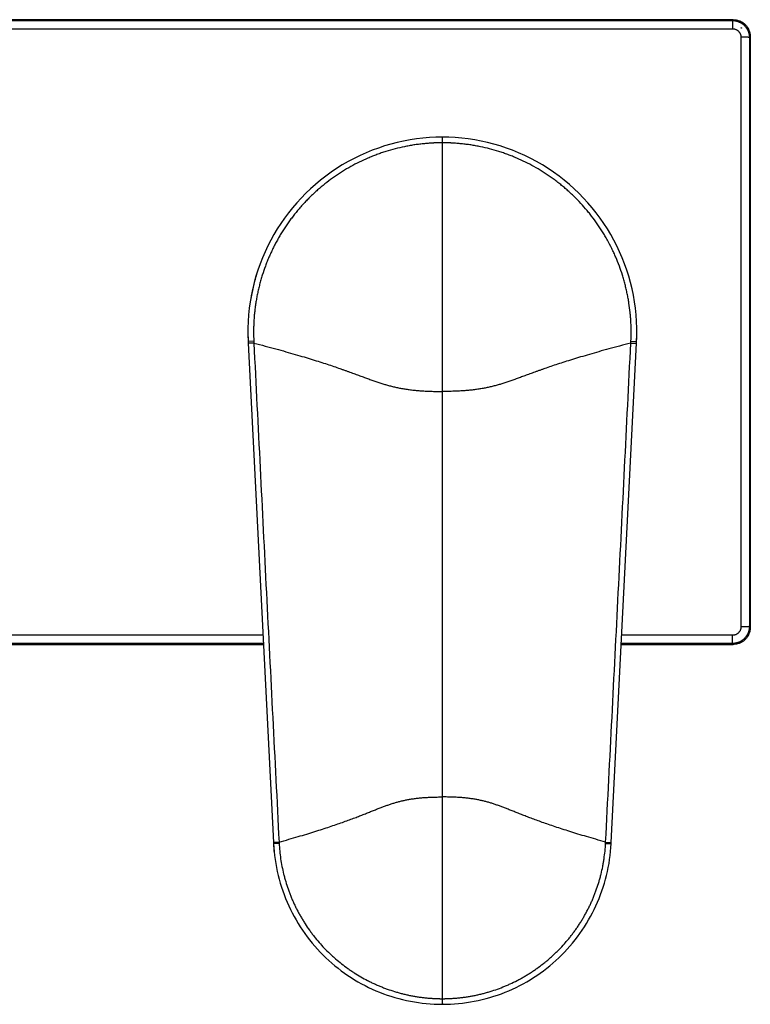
# Model space of a CAD drawing. Header units: millimetres. Extents: x 123 to 341, y 125 to 312.
# Tile 8 of 13: x 167 to 210, y 254 to 312. Entities that reach past the tile are written whole.
import ezdxf

# ---------------------------------------------------------------- set-up
doc = ezdxf.new("R2010")
doc.units = ezdxf.units.MM
doc.header["$LTSCALE"] = 30.734
doc.layers.get('0').update_dxf_attribs({"linetype": 'CONTINUOUS'})

msp = doc.modelspace()

# ---------------------------------------------------------------- linework, layer by layer
at = {"color": 7, "linetype": 'CONTINUOUS'}
for p, q in [((208.773, 311.873), (124.353, 311.873)), ((209.218, 311.396), (209.248, 311.396)), ((209.248, 311.396), (209.248, 311.369)), ((180.406, 296.215), (180.395, 296.173)), ((180.416, 296.257), (180.406, 296.215)), ((180.427, 296.298), (180.416, 296.257)), ((180.438, 296.34), (180.427, 296.298)), ((180.449, 296.381), (180.438, 296.34)), ((180.46, 296.423), (180.449, 296.381)), ((180.471, 296.464), (180.46, 296.423)), ((180.482, 296.506), (180.471, 296.464)), ((180.494, 296.547), (180.482, 296.506)), ((180.506, 296.589), (180.494, 296.547)), ((180.518, 296.63), (180.506, 296.589)), ((180.53, 296.671), (180.518, 296.63)), ((180.542, 296.712), (180.53, 296.671)), ((180.554, 296.753), (180.542, 296.712)), ((180.279, 295.649), (180.271, 295.607)), ((180.301, 295.754), (180.292, 295.712)), ((180.309, 295.796), (180.301, 295.754)), ((180.318, 295.838), (180.309, 295.796)), ((180.327, 295.88), (180.318, 295.838)), ((180.337, 295.922), (180.327, 295.88)), ((180.346, 295.964), (180.337, 295.922)), ((180.356, 296.006), (180.346, 295.964)), ((180.365, 296.048), (180.356, 296.006)), ((180.375, 296.09), (180.365, 296.048)), ((180.385, 296.131), (180.375, 296.09)), ((180.395, 296.173), (180.385, 296.131)), ((180.233, 295.395), (180.226, 295.355)), ((180.24, 295.438), (180.233, 295.395)), ((180.248, 295.48), (180.24, 295.438)), ((180.255, 295.522), (180.248, 295.48)), ((180.263, 295.564), (180.255, 295.522)), ((180.271, 295.607), (180.263, 295.564)), ((180.078, 292.849), (180.083, 292.745)), ((180.083, 292.745), (181.572, 263.25)), ((201.554, 263.25), (203.043, 292.745)), ((203.043, 292.745), (203.049, 292.849)), ((124.353, 274.954), (180.981, 274.954)), ((202.145, 274.954), (208.773, 274.954)), ((181.572, 263.25), (181.576, 263.175)), ((201.55, 263.175), (201.554, 263.25))]:
    msp.add_line(p, q, dxfattribs=at)
at = {"color": 9, "linetype": 'CONTINUOUS'}
for p, q in [((124.404, 311.821), (208.722, 311.821)), ((124.404, 311.339), (208.722, 311.339)), ((208.773, 311.873), (208.722, 311.821)), ((208.722, 311.821), (208.722, 311.339)), ((209.222, 310.839), (209.222, 275.987)), ((209.773, 310.873), (209.722, 310.822)), ((209.722, 310.822), (209.722, 276.004)), ((191.563, 253.679), (191.563, 304.929)), ((180.411, 292.866), (180.078, 292.849)), ((180.416, 292.762), (180.083, 292.745)), ((180.411, 292.866), (180.416, 292.762)), ((202.711, 292.762), (202.716, 292.866)), ((202.711, 292.762), (203.043, 292.745)), ((202.716, 292.866), (203.049, 292.849)), ((209.722, 276.004), (209.773, 275.953)), ((180.954, 275.487), (124.404, 275.487)), ((208.722, 275.487), (202.172, 275.487)), ((208.722, 275.005), (208.722, 275.487)), ((180.979, 275.005), (124.404, 275.005)), ((208.722, 275.005), (202.148, 275.005)), ((208.722, 275.005), (208.773, 274.954)), ((181.905, 263.266), (181.572, 263.25)), ((181.909, 263.191), (181.576, 263.175)), ((181.905, 263.266), (181.909, 263.191)), ((201.217, 263.191), (201.221, 263.266)), ((201.217, 263.191), (201.55, 263.175)), ((201.221, 263.266), (201.554, 263.25)), ((191.563, 253.734), (191.563, 253.679))]:
    msp.add_line(p, q, dxfattribs=at)
for points in [[(191.563, 304.597), (191.563, 304.874), (191.563, 304.929)], [(181.909, 263.191), (181.631, 263.178), (181.576, 263.175)]]:
    msp.add_lwpolyline(points, dxfattribs=at)
at = {"color": 7, "linetype": 'CONTINUOUS'}
for points in [[(180.573, 296.815), (180.567, 296.794), (180.554, 296.753)], [(180.292, 295.712), (180.288, 295.691), (180.279, 295.649)]]:
    msp.add_lwpolyline(points, dxfattribs=at)
for centre, radius, start, end in [((208.726, 310.796), 0.775, 47.71664, 50.66916), ((191.563, 293.429), 11.5, 357.10991, 182.89009), ((191.563, 293.413), 11.5, 179.96912, 183.56478), ((191.563, 293.413), 11.5, 356.43522, 0.03083), ((191.555, 263.679), 9.992, 182.89109, 185.98625), ((191.587, 263.678), 9.976, 356.46017, 357.10986)]:
    msp.add_arc(centre, radius, start, end, dxfattribs=at)
at = {"color": 9, "linetype": 'CONTINUOUS'}
for points, knots in [([(208.722, 311.821), (208.755, 311.821), (208.82, 311.818), (208.901, 311.806), (208.965, 311.792), (209.012, 311.779), (209.059, 311.763), (209.105, 311.746), (209.15, 311.726), (209.194, 311.704), (209.236, 311.68), (209.278, 311.653), (209.318, 311.625), (209.356, 311.595), (209.394, 311.563), (209.429, 311.529), (209.463, 311.493), (209.495, 311.456), (209.525, 311.418), (209.554, 311.377), (209.58, 311.336), (209.604, 311.293), (209.626, 311.249), (209.646, 311.205), (209.664, 311.159), (209.679, 311.112), (209.692, 311.065), (209.706, 311.001), (209.718, 310.92), (209.722, 310.855), (209.722, 310.822)], [0, 0, 0, 0, 0.062352, 0.124873, 0.156169, 0.187463, 0.218745, 0.250011, 0.281267, 0.312515, 0.343759, 0.375001, 0.406244, 0.437493, 0.468745, 0.5, 0.531255, 0.562508, 0.593756, 0.625, 0.656241, 0.687485, 0.718733, 0.749989, 0.781256, 0.812537, 0.843832, 0.875128, 0.937648, 1, 1, 1, 1]), ([(208.722, 311.339), (208.723, 311.339), (208.725, 311.339), (208.727, 311.339), (208.729, 311.339), (208.731, 311.339), (208.734, 311.339), (208.738, 311.339), (208.741, 311.339), (208.744, 311.339), (208.748, 311.339), (208.753, 311.338), (208.761, 311.338), (208.771, 311.337), (208.783, 311.336), (208.8, 311.334), (208.82, 311.33), (208.844, 311.325), (208.875, 311.316), (208.914, 311.302), (208.958, 311.281), (209, 311.256), (209.04, 311.226), (209.076, 311.193), (209.109, 311.157), (209.138, 311.117), (209.159, 311.082), (209.174, 311.053), (209.187, 311.023), (209.198, 310.992), (209.207, 310.961), (209.212, 310.937), (209.216, 310.916), (209.218, 310.9), (209.219, 310.888), (209.22, 310.878), (209.221, 310.87), (209.221, 310.865), (209.221, 310.86), (209.221, 310.857), (209.222, 310.854), (209.222, 310.851), (209.222, 310.848), (209.222, 310.846), (209.222, 310.844), (209.222, 310.842), (209.222, 310.84), (209.222, 310.839)], [0, 0, 0, 0, 0.003908, 0.005863, 0.007817, 0.011725, 0.015634, 0.019542, 0.023451, 0.027359, 0.031268, 0.039084, 0.046901, 0.062535, 0.078168, 0.093801, 0.125065, 0.156329, 0.187592, 0.250097, 0.3126, 0.3751, 0.437596, 0.500088, 0.562576, 0.625061, 0.687543, 0.718792, 0.75004, 0.812516, 0.843763, 0.875009, 0.906255, 0.921879, 0.937503, 0.953127, 0.960939, 0.968751, 0.972657, 0.976564, 0.98047, 0.984376, 0.988282, 0.992188, 0.994141, 0.996094, 1, 1, 1, 1]), ([(209.722, 310.822), (209.722, 310.822), (209.722, 310.822), (209.721, 310.822), (209.721, 310.823), (209.721, 310.823), (209.72, 310.823), (209.718, 310.824), (209.717, 310.824), (209.715, 310.824), (209.713, 310.825), (209.71, 310.825), (209.705, 310.826), (209.698, 310.827), (209.69, 310.828), (209.681, 310.829), (209.671, 310.829), (209.66, 310.83), (209.647, 310.831), (209.634, 310.831), (209.62, 310.832), (209.599, 310.833), (209.571, 310.834), (209.535, 310.835), (209.496, 310.836), (209.454, 310.837), (209.411, 310.838), (209.365, 310.838), (209.318, 310.839), (209.27, 310.839), (209.238, 310.839), (209.222, 310.839)], [0, 0, 0, 0, 0.000507, 0.00111, 0.001827, 0.002668, 0.004745, 0.007368, 0.01055, 0.014294, 0.018603, 0.023476, 0.03491, 0.048585, 0.064482, 0.08258, 0.102852, 0.125239, 0.149678, 0.176102, 0.204446, 0.234644, 0.300342, 0.372636, 0.450837, 0.534223, 0.622071, 0.713603, 0.80781, 0.903631, 1, 1, 1, 1]), ([(191.563, 304.597), (191.54, 304.597), (191.504, 304.597), (191.457, 304.596), (191.422, 304.596), (191.386, 304.596), (191.339, 304.595), (191.28, 304.593), (191.21, 304.591), (191.139, 304.589), (191.068, 304.586), (190.974, 304.581), (190.857, 304.574), (190.716, 304.564), (190.575, 304.552), (190.387, 304.534), (190.153, 304.507), (189.873, 304.468), (189.594, 304.421), (189.224, 304.35), (188.764, 304.243), (188.311, 304.113), (187.953, 303.995), (187.686, 303.9), (187.422, 303.799), (187.074, 303.654), (186.646, 303.457), (186.144, 303.195), (185.657, 302.908), (185.184, 302.597), (184.804, 302.317), (184.509, 302.083), (184.292, 301.901), (184.08, 301.714), (183.872, 301.522), (183.67, 301.325), (183.472, 301.122), (183.28, 300.915), (183.093, 300.703), (182.912, 300.486), (182.736, 300.264), (182.565, 300.039), (182.401, 299.808), (182.242, 299.574), (182.089, 299.336), (181.943, 299.094), (181.802, 298.849), (181.668, 298.6), (181.54, 298.348), (181.419, 298.092), (181.304, 297.834), (181.195, 297.573), (181.06, 297.221), (180.938, 296.864), (180.829, 296.503), (180.755, 296.23), (180.687, 295.955), (180.626, 295.679), (180.573, 295.401), (180.526, 295.122), (180.487, 294.842), (180.454, 294.561), (180.429, 294.28), (180.411, 293.997), (180.4, 293.715), (180.394, 293.338), (180.401, 293.055), (180.411, 292.866)], [0, 0, 0, 0, 0.003906, 0.00586, 0.007813, 0.009766, 0.011719, 0.015626, 0.019532, 0.023439, 0.027345, 0.031251, 0.039064, 0.046877, 0.05469, 0.062503, 0.078128, 0.093753, 0.109379, 0.125004, 0.156252, 0.1875, 0.203126, 0.218751, 0.234376, 0.250002, 0.28125, 0.312498, 0.343746, 0.374994, 0.406242, 0.421868, 0.437493, 0.453118, 0.468744, 0.484369, 0.499994, 0.51562, 0.531245, 0.54687, 0.562496, 0.578121, 0.593746, 0.609372, 0.624997, 0.640622, 0.656248, 0.671873, 0.687498, 0.703124, 0.718749, 0.734374, 0.75, 0.781248, 0.796873, 0.812499, 0.828124, 0.843749, 0.859375, 0.875, 0.890625, 0.906251, 0.921876, 0.937501, 0.953127, 0.968752, 1, 1, 1, 1]), ([(202.716, 292.866), (202.725, 293.055), (202.732, 293.338), (202.727, 293.715), (202.716, 293.997), (202.698, 294.28), (202.664, 294.655), (202.616, 295.029), (202.554, 295.401), (202.5, 295.679), (202.439, 295.955), (202.372, 296.23), (202.297, 296.503), (202.189, 296.864), (202.036, 297.31), (201.861, 297.748), (201.708, 298.092), (201.546, 298.433), (201.371, 298.767), (201.184, 299.094), (200.988, 299.417), (200.729, 299.811), (200.449, 300.191), (200.215, 300.486), (199.973, 300.775), (199.657, 301.125), (199.323, 301.458), (199.047, 301.714), (198.834, 301.901), (198.617, 302.083), (198.396, 302.259), (198.17, 302.429), (197.863, 302.648), (197.47, 302.908), (196.982, 303.195), (196.481, 303.457), (196.052, 303.654), (195.704, 303.799), (195.44, 303.9), (195.174, 303.995), (194.815, 304.113), (194.362, 304.243), (193.903, 304.35), (193.533, 304.421), (193.254, 304.468), (192.974, 304.507), (192.739, 304.534), (192.552, 304.552), (192.411, 304.564), (192.27, 304.574), (192.152, 304.581), (192.058, 304.586), (191.987, 304.589), (191.917, 304.591), (191.846, 304.593), (191.787, 304.595), (191.74, 304.596), (191.705, 304.596), (191.669, 304.596), (191.622, 304.597), (191.587, 304.597), (191.563, 304.597)], [0, 0, 0, 0, 0.031249, 0.046874, 0.0625, 0.078125, 0.093751, 0.125, 0.140625, 0.156251, 0.171876, 0.187502, 0.203127, 0.218753, 0.250002, 0.28125, 0.296876, 0.312501, 0.34375, 0.359376, 0.375001, 0.40625, 0.437498, 0.453124, 0.468749, 0.499998, 0.531247, 0.546872, 0.562498, 0.578123, 0.593749, 0.609375, 0.625, 0.656249, 0.687497, 0.718746, 0.749995, 0.76562, 0.781246, 0.796871, 0.812497, 0.843746, 0.874994, 0.89062, 0.906245, 0.921871, 0.937496, 0.945309, 0.953122, 0.960935, 0.968748, 0.972655, 0.976561, 0.980468, 0.984374, 0.988281, 0.990234, 0.992187, 0.99414, 0.996094, 1, 1, 1, 1]), ([(180.416, 292.762), (180.538, 290.304), (180.784, 285.388), (181.155, 278.014), (181.529, 270.64), (181.779, 265.724), (181.905, 263.266)], [0, 0, 0, 0, 0.25, 0.5, 0.75, 1, 1, 1, 1]), ([(180.416, 292.762), (180.639, 292.704), (181.073, 292.59), (181.704, 292.419), (182.297, 292.255), (182.854, 292.095), (183.375, 291.941), (183.862, 291.793), (184.316, 291.651), (184.739, 291.513), (185.133, 291.382), (185.444, 291.275), (185.68, 291.193), (185.848, 291.133), (186.01, 291.075), (186.167, 291.018), (186.319, 290.963), (186.466, 290.909), (186.609, 290.857), (186.747, 290.806), (186.882, 290.756), (187.014, 290.708), (187.142, 290.661), (187.268, 290.615), (187.391, 290.571), (187.551, 290.515), (187.747, 290.448), (187.941, 290.384), (188.095, 290.336), (188.21, 290.302), (188.325, 290.269), (188.44, 290.238), (188.556, 290.208), (188.672, 290.179), (188.79, 290.152), (188.91, 290.126), (189.031, 290.101), (189.154, 290.078), (189.28, 290.056), (189.452, 290.029), (189.675, 289.999), (189.953, 289.968), (190.244, 289.943), (190.55, 289.923), (190.873, 289.91), (191.212, 289.901), (191.444, 289.9), (191.563, 289.9)], [0, 0, 0, 0, 0.059821, 0.11632, 0.16955, 0.219584, 0.26652, 0.310472, 0.351572, 0.389969, 0.425822, 0.459306, 0.475216, 0.490603, 0.50549, 0.519903, 0.533867, 0.547406, 0.560546, 0.573312, 0.585732, 0.59783, 0.609633, 0.621168, 0.63246, 0.643538, 0.665152, 0.686225, 0.696625, 0.70697, 0.717286, 0.7276, 0.737937, 0.748324, 0.758785, 0.769346, 0.780032, 0.790866, 0.80187, 0.813068, 0.836128, 0.860203, 0.885436, 0.911946, 0.939832, 0.969167, 1, 1, 1, 1]), ([(202.711, 292.762), (202.487, 292.704), (202.054, 292.59), (201.423, 292.419), (200.829, 292.255), (200.272, 292.095), (199.751, 291.941), (199.264, 291.793), (198.81, 291.651), (198.387, 291.513), (197.993, 291.382), (197.682, 291.275), (197.447, 291.193), (197.279, 291.133), (197.116, 291.075), (196.96, 291.018), (196.808, 290.963), (196.66, 290.909), (196.518, 290.857), (196.379, 290.806), (196.244, 290.756), (196.113, 290.708), (195.984, 290.661), (195.859, 290.615), (195.736, 290.571), (195.576, 290.515), (195.38, 290.448), (195.185, 290.384), (195.031, 290.336), (194.916, 290.302), (194.802, 290.269), (194.686, 290.238), (194.571, 290.208), (194.454, 290.179), (194.336, 290.152), (194.216, 290.126), (194.095, 290.101), (193.972, 290.078), (193.846, 290.056), (193.674, 290.029), (193.451, 289.999), (193.174, 289.968), (192.882, 289.943), (192.576, 289.923), (192.253, 289.91), (191.914, 289.901), (191.682, 289.9), (191.563, 289.9)], [0, 0, 0, 0, 0.059821, 0.11632, 0.16955, 0.219584, 0.26652, 0.310472, 0.351572, 0.389969, 0.425822, 0.459306, 0.475216, 0.490603, 0.50549, 0.519903, 0.533867, 0.547406, 0.560546, 0.573312, 0.585732, 0.59783, 0.609633, 0.621168, 0.63246, 0.643538, 0.665152, 0.686225, 0.696625, 0.70697, 0.717286, 0.7276, 0.737937, 0.748324, 0.758785, 0.769346, 0.780032, 0.790866, 0.80187, 0.813068, 0.836128, 0.860203, 0.885436, 0.911946, 0.939832, 0.969167, 1, 1, 1, 1]), ([(201.221, 263.266), (201.347, 265.724), (201.598, 270.64), (201.971, 278.014), (202.342, 285.388), (202.588, 290.304), (202.711, 292.762)], [0, 0, 0, 0, 0.25, 0.5, 0.75, 1, 1, 1, 1]), ([(209.722, 276.004), (209.722, 275.972), (209.718, 275.906), (209.706, 275.826), (209.692, 275.762), (209.679, 275.714), (209.664, 275.668), (209.646, 275.622), (209.626, 275.577), (209.604, 275.533), (209.58, 275.49), (209.554, 275.449), (209.525, 275.409), (209.495, 275.37), (209.463, 275.333), (209.429, 275.297), (209.394, 275.264), (209.356, 275.232), (209.318, 275.201), (209.278, 275.173), (209.236, 275.147), (209.194, 275.123), (209.15, 275.101), (209.105, 275.081), (209.059, 275.063), (209.012, 275.048), (208.965, 275.035), (208.901, 275.02), (208.82, 275.008), (208.755, 275.005), (208.722, 275.005)], [0, 0, 0, 0, 0.062352, 0.124872, 0.156168, 0.187463, 0.218744, 0.250011, 0.281267, 0.312515, 0.343759, 0.375, 0.406244, 0.437492, 0.468745, 0.5, 0.531255, 0.562507, 0.593756, 0.624999, 0.656241, 0.687485, 0.718733, 0.749989, 0.781255, 0.812537, 0.843831, 0.875127, 0.937648, 1, 1, 1, 1]), ([(209.222, 275.987), (209.222, 275.986), (209.222, 275.985), (209.222, 275.983), (209.222, 275.981), (209.222, 275.978), (209.222, 275.975), (209.222, 275.972), (209.221, 275.969), (209.221, 275.966), (209.221, 275.962), (209.221, 275.957), (209.22, 275.949), (209.219, 275.938), (209.218, 275.926), (209.216, 275.91), (209.212, 275.89), (209.207, 275.866), (209.198, 275.834), (209.187, 275.803), (209.174, 275.773), (209.159, 275.744), (209.138, 275.709), (209.109, 275.67), (209.076, 275.633), (209.04, 275.6), (209, 275.571), (208.958, 275.545), (208.914, 275.524), (208.875, 275.51), (208.844, 275.502), (208.82, 275.496), (208.8, 275.493), (208.783, 275.491), (208.771, 275.489), (208.761, 275.488), (208.753, 275.488), (208.748, 275.488), (208.744, 275.487), (208.741, 275.487), (208.738, 275.487), (208.734, 275.487), (208.731, 275.487), (208.729, 275.487), (208.727, 275.487), (208.725, 275.487), (208.723, 275.487), (208.722, 275.487)], [0, 0, 0, 0, 0.003906, 0.005859, 0.007812, 0.011718, 0.015624, 0.01953, 0.023436, 0.027343, 0.031249, 0.039061, 0.046873, 0.062497, 0.078121, 0.093745, 0.124991, 0.156237, 0.187484, 0.24996, 0.281208, 0.312457, 0.374939, 0.437424, 0.499912, 0.562404, 0.6249, 0.6874, 0.749903, 0.812408, 0.843671, 0.874935, 0.906199, 0.921832, 0.937465, 0.953099, 0.960916, 0.968732, 0.972641, 0.976549, 0.980458, 0.984366, 0.988275, 0.992183, 0.994137, 0.996092, 1, 1, 1, 1]), ([(209.722, 276.004), (209.722, 276.004), (209.721, 276.004), (209.721, 276.004), (209.721, 276.004), (209.72, 276.003), (209.718, 276.003), (209.717, 276.002), (209.715, 276.002), (209.713, 276.001), (209.71, 276.001), (209.705, 276), (209.698, 275.999), (209.69, 275.999), (209.681, 275.998), (209.671, 275.997), (209.66, 275.996), (209.647, 275.996), (209.634, 275.995), (209.62, 275.994), (209.599, 275.993), (209.571, 275.992), (209.535, 275.991), (209.496, 275.99), (209.454, 275.989), (209.411, 275.989), (209.365, 275.988), (209.318, 275.988), (209.27, 275.987), (209.238, 275.987), (209.222, 275.987)], [0, 0, 0, 0, 0.001107, 0.001823, 0.002662, 0.004732, 0.007347, 0.01052, 0.014256, 0.01856, 0.023431, 0.034871, 0.048561, 0.064474, 0.082579, 0.102834, 0.125193, 0.149606, 0.176017, 0.204363, 0.234579, 0.300333, 0.372664, 0.450893, 0.534287, 0.62206, 0.713389, 0.807414, 0.903252, 1, 1, 1, 1]), ([(181.905, 263.266), (182.098, 263.321), (182.473, 263.427), (183.019, 263.586), (183.532, 263.739), (184.014, 263.888), (184.464, 264.031), (184.885, 264.169), (185.277, 264.302), (185.643, 264.43), (185.983, 264.553), (186.252, 264.652), (186.455, 264.729), (186.6, 264.784), (186.741, 264.839), (186.876, 264.891), (187.007, 264.943), (187.135, 264.993), (187.258, 265.042), (187.378, 265.089), (187.495, 265.136), (187.608, 265.181), (187.719, 265.224), (187.828, 265.267), (187.934, 265.308), (188.073, 265.36), (188.242, 265.423), (188.411, 265.482), (188.545, 265.527), (188.644, 265.559), (188.744, 265.59), (188.844, 265.619), (188.944, 265.647), (189.046, 265.674), (189.148, 265.699), (189.252, 265.723), (189.357, 265.746), (189.465, 265.768), (189.574, 265.788), (189.724, 265.813), (189.918, 265.842), (190.159, 265.87), (190.413, 265.894), (190.68, 265.912), (190.961, 265.925), (191.257, 265.932), (191.46, 265.934), (191.563, 265.934)], [0, 0, 0, 0, 0.059697, 0.116084, 0.169214, 0.219165, 0.266031, 0.309929, 0.350991, 0.389365, 0.42521, 0.4587, 0.474617, 0.490014, 0.504915, 0.519344, 0.533325, 0.546884, 0.560045, 0.572834, 0.585278, 0.5974, 0.609228, 0.620788, 0.632106, 0.643207, 0.664868, 0.685983, 0.696403, 0.706765, 0.717097, 0.727425, 0.737775, 0.748173, 0.758644, 0.769214, 0.779907, 0.790747, 0.801757, 0.812959, 0.836027, 0.860111, 0.885354, 0.911876, 0.939779, 0.969137, 1, 1, 1, 1]), ([(201.221, 263.266), (201.028, 263.321), (200.653, 263.427), (200.107, 263.586), (199.594, 263.739), (199.113, 263.888), (198.662, 264.031), (198.242, 264.169), (197.849, 264.302), (197.484, 264.43), (197.143, 264.553), (196.875, 264.652), (196.671, 264.729), (196.526, 264.784), (196.386, 264.839), (196.25, 264.891), (196.119, 264.943), (195.992, 264.993), (195.868, 265.042), (195.748, 265.089), (195.632, 265.136), (195.518, 265.181), (195.407, 265.224), (195.299, 265.267), (195.192, 265.308), (195.054, 265.36), (194.884, 265.423), (194.715, 265.482), (194.582, 265.527), (194.482, 265.559), (194.383, 265.59), (194.283, 265.619), (194.182, 265.647), (194.081, 265.674), (193.978, 265.699), (193.874, 265.723), (193.769, 265.746), (193.662, 265.768), (193.553, 265.788), (193.403, 265.813), (193.209, 265.842), (192.967, 265.87), (192.713, 265.894), (192.446, 265.912), (192.165, 265.925), (191.869, 265.932), (191.667, 265.934), (191.563, 265.934)], [0, 0, 0, 0, 0.059697, 0.116084, 0.169214, 0.219165, 0.266031, 0.309929, 0.350991, 0.389365, 0.42521, 0.4587, 0.474617, 0.490014, 0.504915, 0.519344, 0.533325, 0.546884, 0.560045, 0.572834, 0.585278, 0.5974, 0.609228, 0.620788, 0.632106, 0.643207, 0.664868, 0.685983, 0.696403, 0.706765, 0.717097, 0.727425, 0.737775, 0.748173, 0.758644, 0.769214, 0.779907, 0.790747, 0.801757, 0.812959, 0.836027, 0.860111, 0.885354, 0.911876, 0.939779, 0.969137, 1, 1, 1, 1]), ([(181.909, 263.191), (181.917, 263.039), (181.94, 262.733), (181.996, 262.277), (182.074, 261.825), (182.156, 261.451), (182.233, 261.155), (182.316, 260.86), (182.411, 260.569), (182.515, 260.281), (182.598, 260.067), (182.687, 259.855), (182.78, 259.645), (182.878, 259.438), (182.982, 259.233), (183.09, 259.03), (183.203, 258.83), (183.32, 258.633), (183.483, 258.374), (183.656, 258.121), (183.837, 257.874), (184.023, 257.631), (184.268, 257.337), (184.577, 256.997), (184.848, 256.727), (185.072, 256.519), (185.302, 256.316), (185.597, 256.072), (185.904, 255.843), (186.155, 255.669), (186.411, 255.501), (186.738, 255.302), (187.074, 255.118), (187.348, 254.982), (187.556, 254.884), (187.766, 254.791), (187.978, 254.703), (188.192, 254.62), (188.48, 254.517), (188.772, 254.424), (189.066, 254.341), (189.289, 254.284), (189.513, 254.232), (189.738, 254.186), (189.963, 254.145), (190.19, 254.11), (190.418, 254.08), (190.608, 254.059), (190.761, 254.045), (190.875, 254.036), (190.99, 254.029), (191.085, 254.023), (191.162, 254.02), (191.219, 254.018), (191.276, 254.016), (191.334, 254.014), (191.391, 254.013), (191.448, 254.012), (191.506, 254.012), (191.544, 254.011), (191.563, 254.011)], [0, 0, 0, 0, 0.031249, 0.062497, 0.093746, 0.124995, 0.14062, 0.156246, 0.187495, 0.20312, 0.218745, 0.234371, 0.249996, 0.265622, 0.281247, 0.296873, 0.312498, 0.328124, 0.343749, 0.374998, 0.390623, 0.406249, 0.437498, 0.468746, 0.499995, 0.515621, 0.531246, 0.562495, 0.593743, 0.609369, 0.624994, 0.656243, 0.687492, 0.703117, 0.718743, 0.734368, 0.749994, 0.765619, 0.781245, 0.812493, 0.828119, 0.843744, 0.85937, 0.874995, 0.890621, 0.906246, 0.921872, 0.937497, 0.94531, 0.953123, 0.960936, 0.968748, 0.972655, 0.976561, 0.980468, 0.984374, 0.988281, 0.992187, 0.996094, 1, 1, 1, 1]), ([(191.563, 254.011), (191.582, 254.011), (191.621, 254.012), (191.678, 254.012), (191.735, 254.013), (191.793, 254.014), (191.85, 254.016), (191.907, 254.018), (191.965, 254.02), (192.041, 254.023), (192.137, 254.029), (192.251, 254.036), (192.366, 254.045), (192.518, 254.059), (192.708, 254.08), (192.936, 254.11), (193.163, 254.145), (193.389, 254.186), (193.614, 254.232), (193.837, 254.284), (194.06, 254.341), (194.355, 254.424), (194.719, 254.54), (195.078, 254.674), (195.361, 254.791), (195.641, 254.915), (195.916, 255.048), (196.187, 255.192), (196.387, 255.304), (196.585, 255.421), (196.779, 255.543), (196.971, 255.669), (197.223, 255.843), (197.468, 256.027), (197.707, 256.218), (197.882, 256.366), (198.054, 256.519), (198.222, 256.675), (198.387, 256.835), (198.601, 257.054), (198.807, 257.28), (199.005, 257.513), (199.15, 257.692), (199.29, 257.874), (199.426, 258.059), (199.557, 258.247), (199.684, 258.439), (199.806, 258.633), (199.924, 258.83), (200.036, 259.03), (200.145, 259.233), (200.248, 259.438), (200.346, 259.645), (200.44, 259.855), (200.528, 260.067), (200.611, 260.281), (200.716, 260.569), (200.81, 260.86), (200.894, 261.155), (200.97, 261.451), (201.036, 261.75), (201.092, 262.051), (201.14, 262.353), (201.187, 262.733), (201.21, 263.039), (201.217, 263.191)], [0, 0, 0, 0, 0.003906, 0.007813, 0.011719, 0.015626, 0.019532, 0.023438, 0.027345, 0.031251, 0.039064, 0.046877, 0.05469, 0.062502, 0.078128, 0.093753, 0.109378, 0.125003, 0.140629, 0.156254, 0.171879, 0.187505, 0.218753, 0.250001, 0.265627, 0.281252, 0.3125, 0.328126, 0.343751, 0.359376, 0.375001, 0.390627, 0.406252, 0.4375, 0.453126, 0.468751, 0.484376, 0.500002, 0.515627, 0.531252, 0.562501, 0.578126, 0.593751, 0.609376, 0.625002, 0.640627, 0.656252, 0.671878, 0.687503, 0.703128, 0.718754, 0.734379, 0.750004, 0.765629, 0.781255, 0.79688, 0.812505, 0.843754, 0.859379, 0.875004, 0.906253, 0.921878, 0.937503, 0.968752, 1, 1, 1, 1])]:
    msp.add_open_spline(points, degree=3, knots=knots, dxfattribs=at)
at = {"color": 7, "linetype": 'CONTINUOUS'}
for points, knots in [([(208.773, 311.873), (208.79, 311.873), (208.822, 311.872), (208.871, 311.868), (208.92, 311.862), (208.984, 311.851), (209.064, 311.831), (209.141, 311.803), (209.201, 311.777), (209.245, 311.755), (209.287, 311.731), (209.343, 311.696), (209.408, 311.647), (209.481, 311.581), (209.547, 311.508), (209.596, 311.443), (209.631, 311.387), (209.655, 311.345), (209.677, 311.301), (209.704, 311.241), (209.731, 311.164), (209.751, 311.084), (209.763, 311.02), (209.769, 310.971), (209.772, 310.922), (209.773, 310.89), (209.773, 310.873)], [0, 0, 0, 0, 0.031255, 0.062509, 0.093764, 0.125019, 0.187509, 0.25, 0.281255, 0.312509, 0.343764, 0.375019, 0.437509, 0.5, 0.562491, 0.624981, 0.656236, 0.687491, 0.718745, 0.75, 0.812491, 0.874981, 0.906236, 0.937491, 0.968745, 1, 1, 1, 1]), ([(209.773, 275.953), (209.773, 275.937), (209.772, 275.904), (209.769, 275.855), (209.763, 275.806), (209.751, 275.742), (209.731, 275.662), (209.704, 275.585), (209.677, 275.526), (209.655, 275.482), (209.631, 275.439), (209.596, 275.384), (209.547, 275.318), (209.481, 275.245), (209.408, 275.179), (209.343, 275.131), (209.287, 275.096), (209.245, 275.071), (209.201, 275.049), (209.141, 275.023), (209.064, 274.995), (208.984, 274.975), (208.92, 274.964), (208.871, 274.958), (208.822, 274.955), (208.79, 274.954), (208.773, 274.954)], [0, 0, 0, 0, 0.031255, 0.062509, 0.093764, 0.125019, 0.187509, 0.25, 0.281255, 0.312509, 0.343764, 0.375019, 0.437509, 0.5, 0.562491, 0.624981, 0.656236, 0.687491, 0.718745, 0.75, 0.812491, 0.874981, 0.906236, 0.937491, 0.968745, 1, 1, 1, 1]), ([(181.576, 263.175), (181.608, 262.542), (181.792, 261.283), (182.421, 259.48), (183.378, 257.83), (184.631, 256.388), (186.134, 255.21), (187.831, 254.337), (189.663, 253.8), (190.93, 253.679), (191.563, 253.679)], [0, 0, 0, 0, 0.125, 0.25, 0.375, 0.5, 0.625, 0.75, 0.875, 1, 1, 1, 1]), ([(191.563, 253.679), (192.197, 253.679), (193.464, 253.8), (195.296, 254.337), (196.993, 255.21), (198.495, 256.388), (199.748, 257.83), (200.705, 259.48), (201.334, 261.283), (201.519, 262.542), (201.55, 263.175)], [0, 0, 0, 0, 0.125, 0.25, 0.375, 0.5, 0.625, 0.75, 0.875, 1, 1, 1, 1])]:
    msp.add_open_spline(points, degree=3, knots=knots, dxfattribs=at)
msp.add_open_spline([(209.773, 310.873), (209.777, 305.053), (209.78, 293.413), (209.777, 281.773), (209.773, 275.953)], degree=3, dxfattribs=at)

doc.saveas('drawing.dxf')
